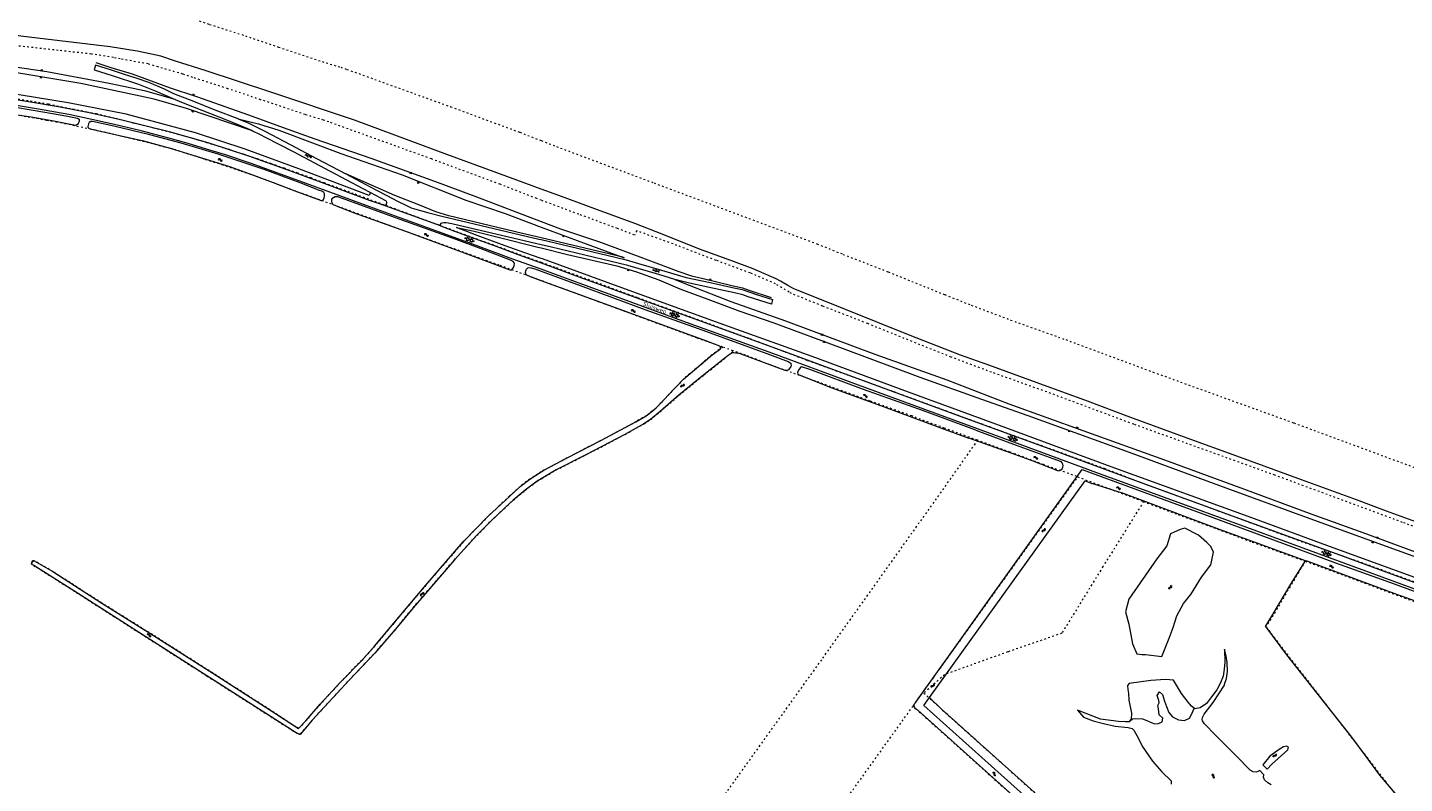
# Model space of a CAD drawing. Header units: metres. Extents: x 64961 to 73789, y 403835 to 410663.
# Tile 38 of 135: x 67696 to 68511, y 407450 to 407898. Entities that reach past the tile are written whole.
import ezdxf

# ---------------------------------------------------------------- set-up
doc = ezdxf.new("R2010")
doc.units = ezdxf.units.M
doc.linetypes.add('PERCEELGRENS', pattern=[2.5, 1, -1.5])
for name, color, linetype, lineweight in [('B-GEO-OG-GRENS_perceel-G', 253, 'PERCEELGRENS', 0), ('B-GEO-OG-GREPPEL_midslt-G', 253, 'Continuous', 0), ('B-GEO-OG-OVLIJNOBJ-G', 253, 'Continuous', 0), ('B-GEO-OG-SLOOT_insteek-G', 253, 'Continuous', 0), ('B-GEO-OG-STRAATNAAM-T', 7, 'Continuous', 35), ('B-GEO-OG-TALUD-S', 253, 'Continuous', 0), ('B-GEO-OG-VERH_gesl-S', 253, 'Continuous', 0), ('B-GEO-OG-VERH_kant-G', 253, 'Continuous', 0), ('B-GEO-OG-VERH_kntgesl-G', 253, 'Continuous', 0), ('B-GEO-OG-WATER-S', 253, 'Continuous', 0), ('B-GEO-OG-WATER_kant-G', 253, 'Continuous', 0), ('T22', 7, 'Continuous', 0)]:
    doc.layers.add(name, color=color, linetype=linetype, lineweight=lineweight)
doc.styles.add('isocp', font='isocp.shx')

# ---------------------------------------------------------------- blocks, each defined once
blk = doc.blocks.new('S05')
at = {"color": 0}
for p, q in [((0.08, 0.3), (0.38, 0.59)), ((0.11, -0.19), (0.41, 0.09)), ((0.38, 0.59), (0.68, 0.71)), ((0.41, 0.09), (0.71, 0.21)), ((0.68, 0.71), (1.01, 0.62)), ((0.71, 0.21), (1.02, 0.12)), ((1.01, 0.62), (1.33, 0.37)), ((1.02, 0.12), (1.36, -0.12)), ((1.33, 0.37), (1.66, 0.13)), ((1.66, 0.13), (1.97, 0.04)), ((1.97, 0.04), (2.28, 0.16)), ((2.28, 0.16), (2.58, 0.44)), ((1.36, -0.12), (1.68, -0.37)), ((1.68, -0.37), (2, -0.46)), ((2, -0.46), (2.31, -0.33)), ((2.31, -0.33), (2.61, -0.05))]:
    blk.add_line(p, q, dxfattribs=at)
blk = doc.blocks.new('S04')
at = {"color": 0}
for p, q in [((0, 0.5), (0.5, 0.5)), ((0, 0.25), (1, 0.25)), ((0, 0), (0.5, 0)), ((0, -0.25), (1, -0.25)), ((0, -0.5), (0.5, -0.5))]:
    blk.add_line(p, q, dxfattribs=at)
blk = doc.blocks.new('S012')
at = {"color": 0}
for p, q in [((1.18, 2.05), (0, 0)), ((1.18, -2.05), (0, 0)), ((1.4, 0), (0.21, -2.05)), ((1.4, 0), (0.22, 2.05))]:
    blk.add_line(p, q, dxfattribs=at)
blk = doc.blocks.new('S016')
at = {"color": 0, "linetype": 'Continuous'}
for points in [[(0.01, -0.38), (2.65, 1.15)], [(2.65, -1.15), (0.01, 0.38)], [(5.07, -1.15), (1.09, 1.15)], [(1.09, -1.15), (5.07, 1.15)], [(6.16, -0.38), (3.51, 1.15)], [(3.51, -1.15), (6.16, 0.37)]]:
    blk.add_lwpolyline(points, dxfattribs=at)

msp = doc.modelspace()

# ---------------------------------------------------------------- linework, layer by layer
at = {"layer": 'B-GEO-OG-GRENS_perceel-G'}
for points in [[(67797.286, 407901.807), (67803.467, 407899.784), (67824.647, 407892.995), (67844.32, 407886.346), (67870.102, 407877.715), (67881.144, 407874.35), (67884.845, 407873.095), (67946.288, 407850.936), (67987.283, 407835.787), (68000, 407830.829)], [(67814.348, 407861.643), (67793.467, 407868.336), (67787.548, 407870.273), (67772.929, 407874.528), (67767.013, 407876.296), (67750.558, 407879.348), (67746.508, 407880.132), (67733.402, 407882.199), (67713.796, 407884.322), (67682.066, 407887.877), (67659.438, 407890.364), (67636.77, 407892.454), (67619.664, 407893.08), (67604.078, 407894.292), (67599.024, 407894.558), (67581.594, 407895.239)], [(67815.742, 407825.433), (67812.066, 407826.348), (67801.922, 407829.572), (67790.09, 407833.109), (67780.545, 407835.584), (67767.452, 407839.019), (67758.838, 407841.087), (67746.928, 407844.202), (67736.542, 407846.665), (67730.803, 407847.763), (67718.819, 407850.119), (67707.947, 407852.409), (67703.162, 407853.217), (67698.373, 407853.999), (67672.593, 407857.93)], [(68000, 407795.454), (67997.302, 407796.462), (67975.626, 407804.914), (67934.891, 407819.967), (67874.094, 407841.893), (67870.906, 407842.974), (67860.01, 407846.294), (67833.713, 407855.098), (67814.348, 407861.643)], [(68000, 407747.761), (67975.134, 407756.932), (67915.328, 407778.564), (67880.389, 407791.455), (67850.783, 407802.148), (67830.307, 407809.94), (67821.26, 407812.927), (67811.535, 407816.241), (67801.511, 407819.427), (67800.305, 407819.855), (67785.7, 407824.525), (67781.563, 407825.919), (67776.886, 407827), (67761.59, 407830.942), (67758.973, 407831.494), (67735.666, 407837.058), (67725.875, 407839.109), (67712.877, 407841.788), (67706.887, 407842.798), (67690.253, 407845.856)], [(67815.742, 407825.433), (67823.727, 407822.824), (67831.693, 407820.157), (67839.639, 407817.432), (67847.566, 407814.65), (67855.471, 407811.809), (67863.356, 407808.912), (67871.22, 407805.957)], [(68000, 407830.829), (68009.017, 407827.313), (68066.789, 407805.723), (68163.339, 407769.616), (68178.822, 407763.377), (68205.558, 407752.982), (68239.036, 407739.475), (68254.711, 407733.248), (68278.139, 407724.436), (68310.778, 407712.785), (68362.381, 407693.591), (68445.959, 407663.394), (68521.769, 407635.368), (68588.71, 407610.291), (68671.277, 407579.985), (68726.965, 407559.388)], [(67871.22, 407805.957), (67889.57, 407799.235), (67907.907, 407792.478), (67924.211, 407786.439), (67940.504, 407780.372), (67949.533, 407776.998), (68000, 407758.714)], [(68577.317, 407579.32), (68510.287, 407604.431), (68434.668, 407632.386), (68351.052, 407662.597), (68299.517, 407681.766), (68266.799, 407693.445), (68242.855, 407702.451), (68226.69, 407708.872), (68193.427, 407722.292), (68166.686, 407732.689), (68148.32, 407740.09), (68146.876, 407740.996), (68138.839, 407745.818), (68123.68, 407752.351), (68103.554, 407759.8), (68080.405, 407768.677), (68056.567, 407777.348), (68055.256, 407774.805), (68045.102, 407778.702), (68022.26, 407787.134), (68000, 407795.454)], [(68000, 407758.714), (68008.899, 407755.49), (68056.981, 407737.83), (68117.273, 407715.735), (68123.641, 407713.419), (68157.796, 407700.499), (68208.974, 407681.945), (68265.484, 407661.193), (68314.209, 407643.53), (68333.477, 407636.513), (68356.512, 407627.628), (68393.48, 407614.092), (68447.962, 407593.985), (68490.176, 407579.165), (68523.235, 407567.011)], [(68107.524, 407708.36), (68092.049, 407713.8), (68034.268, 407735.123), (68000, 407747.761)], [(68107.524, 407708.36), (68101.316, 407703.848), (68084.299, 407689.388), (68075.213, 407679.944), (68070.973, 407675.35), (68068.166, 407672.448), (68065.463, 407670.249), (68062.166, 407667.666), (68056.049, 407664.102), (68034.969, 407652.777), (68015.431, 407642.655), (68001.566, 407635.297), (68000, 407634.309)], [(68000, 407630.318), (68008.81, 407635.532), (68026.452, 407644.447), (68049.542, 407656.582), (68060.848, 407662.93), (68064.629, 407665.493), (68070.44, 407670.208), (68081.583, 407679.788), (68096.279, 407691.829), (68108.822, 407701.872), (68113.91, 407706.114)], [(68113.91, 407706.114), (68113.564, 407706.236), (68107.524, 407708.36)], [(68258.441, 407653.147), (68238.805, 407660.355), (68219.482, 407667.513), (68194.913, 407676.361), (68162.43, 407688.193), (68134.601, 407698.154), (68120.974, 407703.632), (68113.91, 407706.114)], [(68258.441, 407653.147), (68231.055, 407614.292), (68165.96, 407522.979), (68115.265, 407452.314), (68056.513, 407369.919), (68007.608, 407301.165), (68000, 407290.563)], [(68317.274, 407631.658), (68297.529, 407638.667), (68280.776, 407644.963), (68277.793, 407646.043), (68258.441, 407653.147)], [(68000, 407634.309), (67993.311, 407630.088), (67987.456, 407625.674), (67981.095, 407619.845), (67968.518, 407608.087), (67953.74, 407592.787), (67931.575, 407567.226), (67912.588, 407544.606), (67901.182, 407530.911), (67893.585, 407522.561), (67880.938, 407509.62), (67869.053, 407496.612), (67860.418, 407486.683), (67856.173, 407482.116), (67839.097, 407493.294), (67807.47, 407513.652), (67769.6, 407537.803), (67739.554, 407556.58), (67710.565, 407575.232), (67699.52, 407581.677), (67698.745, 407581.559), (67698.218, 407580.639), (67698.008, 407579.718), (67699.298, 407578.848)], [(67969.936, 407605.007), (67977.782, 407612.451), (67983.272, 407617.515), (67990.404, 407623.498), (67997.547, 407628.866), (68000, 407630.318)], [(68220.265, 407495.447), (68317.829, 407631.45)], [(68317.274, 407631.658), (68317.829, 407631.45)], [(68317.829, 407631.45), (68356.868, 407616.789)], [(68356.868, 407616.789), (68332.791, 407578.162), (68308.383, 407538.649), (68276.345, 407527.563), (68238.927, 407514.11), (68226.663, 407503.146), (68286.176, 407449.579), (68384.128, 407361.588), (68419.448, 407329.598), (68373.606, 407278.347), (68370.086, 407281.504), (68325.123, 407243.667), (68307.158, 407228.211)], [(68356.868, 407616.789), (68359.034, 407615.881), (68377.308, 407609.068), (68421.216, 407592.768), (68452.642, 407581.403)], [(67699.298, 407578.848), (67725.164, 407562.495), (67801.878, 407513.381), (67837.684, 407490.562), (67854.686, 407479.688), (67856.151, 407478.919), (67856.756, 407478.73), (67857.234, 407478.885), (67864.219, 407487.033), (67886.179, 407510.831), (67901.286, 407526.771), (67914.599, 407542.174), (67924.052, 407553.752), (67948.52, 407582.192), (67961.907, 407596.787), (67969.936, 407605.007)], [(68452.642, 407581.403), (68429.461, 407542.339), (68520.488, 407424.463), (68517.889, 407376.999), (68509.452, 407345.933), (68499.011, 407306.784), (68540.541, 407284.587)], [(68452.642, 407581.403), (68461.988, 407578.023), (68511.48, 407559.613), (68564.858, 407540.248), (68612.992, 407522.661), (68634.648, 407514.717), (68652.025, 407508.651), (68678.627, 407498.743)], [(68000, 407188.359), (68114.768, 407348.325), (68220.265, 407495.447)], [(68220.265, 407495.447), (68401.158, 407332.779), (68307.158, 407228.211)]]:
    msp.add_lwpolyline(points, dxfattribs=at)
at = {"layer": 'B-GEO-OG-GREPPEL_midslt-G'}
msp.add_lwpolyline([(68429.015, 407542.574), (68432.9, 407548.864), (68444.209, 407567.685), (68452.791, 407581.684)], dxfattribs=at)
at = {"layer": 'B-GEO-OG-OVLIJNOBJ-G'}
for points in [[(68000, 407802.001), (67985.484, 407807.331), (67944.123, 407822.695), (67889.298, 407842.978), (67840.28, 407859.385), (67800.845, 407872.453), (67783.255, 407878.053), (67774.481, 407880.89), (67769.029, 407882.181), (67760.467, 407883.975), (67744.509, 407886.494), (67693.288, 407892.645), (67673.723, 407895.213), (67665.643, 407896.078), (67655.642, 407897.311), (67650.328, 407897.564), (67615.144, 407899.825)], [(67828.97, 407836.709), (67789.847, 407849.829), (67770.67, 407855.477), (67727.212, 407864.786), (67687.997, 407871.2), (67650.606, 407875.475), (67613.474, 407878.274), (67571.238, 407879.948), (67540.122, 407879.493), (67496.412, 407876.362), (67483.649, 407875.263), (67460.774, 407872.109), (67441.048, 407868.631), (67412.732, 407862.336), (67391.762, 407857.18), (67358.258, 407847.933), (67321.965, 407838.021), (67275.889, 407823.294), (67231.423, 407806.29), (67188.391, 407786.073), (67151.922, 407767.474), (67122.764, 407750.215)], [(67783.138, 407855.309), (67765.717, 407860.102), (67743.897, 407864.8), (67707.009, 407871.623), (67680.236, 407875.523)], [(67735.989, 407877.175), (67744.959, 407874.195), (67757.661, 407870.504), (67780.071, 407862.232), (67795.662, 407856.949), (67826.532, 407846.199), (67847.13, 407838.55), (67865.759, 407831.947), (67899.068, 407820.457), (67936.706, 407806.795), (67960.641, 407797.825), (68000, 407782.893)], [(67898.778, 407800.104), (67897.921, 407798.311), (67892.304, 407800.511), (67856.362, 407814.081), (67824.597, 407825.732), (67795.081, 407835.459), (67754.034, 407846.463), (67719.593, 407853.239), (67682.172, 407859.33)], [(67820.355, 407843.69), (67827.456, 407842.023), (67832.539, 407840.812), (67844.486, 407837.002), (67881.201, 407823.251), (67917.598, 407810.624), (67955.347, 407795.515), (67978.566, 407787.602), (68000, 407779.551)], [(68000, 407773.122), (67988.803, 407775.786), (67945.205, 407786.283), (67937.542, 407788.654), (67927.385, 407792.665), (67913.188, 407798.38), (67884.198, 407811.05)], [(68293.776, 407687.107), (68265.169, 407697.616), (68248.475, 407703.652), (68217.675, 407715.652), (68180.29, 407730.67), (68154.196, 407741.055), (68149.616, 407742.982), (68148.303, 407743.69), (68146.12, 407744.993), (68141.784, 407747.395), (68139.194, 407748.772), (68136.357, 407750.029), (68125.501, 407754.775), (68112.324, 407759.786), (68093.666, 407766.557), (68072.56, 407774.96), (68055.482, 407781.646), (68033.244, 407789.743), (68010.326, 407798.209), (68000, 407802.001)], [(68000, 407782.893), (68011.381, 407778.575), (68035.159, 407770.57), (68063.132, 407760.087), (68081.503, 407753.123), (68089.044, 407750.661), (68096.003, 407749.007), (68112.963, 407744.843), (68119.131, 407743.427), (68122.976, 407742.202), (68136.243, 407737.867)], [(68000, 407760.899), (67990.161, 407764.381), (67978.645, 407768.481), (67962.046, 407774.652), (67949.85, 407779.227), (67959.454, 407777.347), (67975.274, 407773.284), (67997.877, 407767.684), (68000, 407767.155)], [(68000, 407779.551), (68026.543, 407769.58), (68049.178, 407761.331), (68048.226, 407761.647), (68000, 407773.122)], [(68000, 407767.155), (68015.535, 407763.286), (68044.75, 407756.592), (68056.345, 407752.99), (68069.623, 407748.198), (68082.084, 407743.011), (68098.662, 407736.887), (68117.715, 407729.745), (68137.76, 407722.692), (68178.301, 407707.783), (68224.297, 407690.5), (68260.892, 407677.51), (68288.303, 407667.834), (68346.116, 407646.902), (68405.653, 407624.835), (68453.181, 407607.6), (68525.016, 407581.378), (68544.136, 407574.774), (68596.959, 407555.25), (68660.72, 407531.603), (68697.482, 407517.939)], [(68693.562, 407507.155), (68680.895, 407511.752), (68625.348, 407532.388), (68567.911, 407553.403), (68519.731, 407570.992), (68469.174, 407589.362), (68418.903, 407607.869), (68335.514, 407638.213), (68275.298, 407660.551), (68217.621, 407681.626), (68160.413, 407702.756), (68108.157, 407721.496), (68049.871, 407742.728), (68000.713, 407760.647), (68000, 407760.899)], [(68079.073, 407748.558), (68096.036, 407741.827), (68112.344, 407735.472), (68144.671, 407723.874), (68197.652, 407704.189), (68240.283, 407688.894), (68276.995, 407674.706), (68320.945, 407658.852), (68369.273, 407641.582), (68416, 407624.381), (68456.608, 407609.283), (68486.823, 407598.463), (68521.504, 407585.647), (68561.349, 407571.48), (68607.523, 407554.571), (68659.601, 407534.995), (68698.628, 407520.647)], [(68518.226, 407604.766), (68500.707, 407611.135), (68483.01, 407617.698), (68450.435, 407629.623), (68412.098, 407643.731), (68382.716, 407654.422), (68348.746, 407666.835), (68323.597, 407676.211), (68293.776, 407687.107)], [(68429.015, 407542.574), (68441.511, 407525.791), (68477.798, 407479.831), (68480.029, 407477.103), (68488.581, 407465.496), (68496.576, 407454.422), (68512.404, 407435.925), (68517.034, 407429.408), (68518.375, 407427.447), (68519.013, 407425.894), (68519.459, 407424.4), (68519.753, 407422.964), (68518.318, 407396.718), (68517.794, 407385.628), (68516.24, 407374.394), (68512.763, 407359.587), (68509.035, 407345.444), (68503.605, 407328.519), (68500.899, 407321.398), (68496.591, 407314.463)], [(68229.946, 407500.53), (68237.563, 407493.327), (68288.042, 407447.887), (68348.084, 407394.009), (68390.382, 407356.204), (68419.367, 407330.334)], [(68348.197, 407486.093), (68350.212, 407487.891), (68352.331, 407488.175), (68356.292, 407487.933), (68358.803, 407486.895), (68361.306, 407485.671), (68363.513, 407484.963), (68365.739, 407485.13), (68367.794, 407486.106), (68368.202, 407488.27), (68366.141, 407490.24), (68365.736, 407493.912), (68365.235, 407495.723), (68366.053, 407497.441), (68365.94, 407498.751), (68364.888, 407501.667), (68366.253, 407503.959), (68368.163, 407502.386), (68369.189, 407498.409), (68370.512, 407495.296), (68371.756, 407491.626), (68374.052, 407489.049), (68377.634, 407487.314), (68381.198, 407486.94), (68384.035, 407488.349), (68385.558, 407491.305), (68386.895, 407494.158)]]:
    msp.add_lwpolyline(points, dxfattribs=at)
at = {"layer": 'B-GEO-OG-SLOOT_insteek-G'}
for points in [[(67680.314, 407852.082), (67705.92, 407847.791), (67718.27, 407845.582), (67724.137, 407844.338)], [(67724.137, 407844.338), (67725.115, 407844.143), (67725.732, 407843.841), (67726.103, 407843.518), (67726.196, 407842.932), (67726.158, 407842.354), (67725.987, 407841.73), (67725.637, 407840.967), (67725.152, 407840.4), (67724.601, 407839.987), (67723.94, 407839.899), (67711.19, 407842.284), (67697.77, 407844.713), (67681.426, 407847.053)], [(67871.522, 407798.184), (67871.497, 407799.233), (67871.175, 407800.039), (67869.961, 407800.923), (67868.656, 407801.27), (67857.106, 407805.709), (67835.815, 407813.646), (67808.493, 407822.874), (67786.579, 407829.281), (67767.994, 407834.254), (67746.789, 407839.492), (67734.046, 407842.269), (67733.044, 407842.11), (67732.172, 407841.644), (67731.682, 407840.722), (67731.485, 407840.005), (67731.42, 407839.299), (67731.401, 407838.72), (67731.929, 407838.218), (67732.676, 407837.907), (67745.816, 407834.898), (67764.223, 407830.647), (67780.087, 407826.394), (67805.738, 407818.49), (67815.282, 407815.417), (67826.817, 407811.334), (67841.116, 407806.024), (67853.955, 407800.996), (67869.503, 407795.342), (67870.533, 407795.368), (67870.945, 407795.939), (67871.341, 407796.849), (67871.522, 407798.184)], [(67984.068, 407757.877), (67983.956, 407758.445), (67983.419, 407759.098), (67981.72, 407760.013), (67964.438, 407766.603), (67949.468, 407772.219), (67916.881, 407783.905), (67879.504, 407797.55), (67877.916, 407797.579), (67876.885, 407796.973), (67875.995, 407796.227), (67875.77, 407795.643), (67875.73, 407794.748), (67875.927, 407794.043), (67876.497, 407793.033), (67889.225, 407788.012), (67919.613, 407777.05), (67951.048, 407765.495), (67981.44, 407754.289), (67982.466, 407754.241), (67983.457, 407755.672), (67983.982, 407756.835), (67984.068, 407757.877)], [(68000, 407747.709), (67993.573, 407750.059), (67990.975, 407751.232), (67990.696, 407752.567), (67990.908, 407753.621), (67991.244, 407754.52), (67992.023, 407755.308), (67993.057, 407755.507), (67994.1, 407755.482), (67996.198, 407754.834)], [(68000, 407634.309), (68001.566, 407635.297), (68015.431, 407642.655), (68034.969, 407652.777), (68056.049, 407664.102), (68062.166, 407667.666), (68065.463, 407670.249), (68068.166, 407672.448), (68070.973, 407675.35), (68075.213, 407679.944), (68084.299, 407689.388), (68101.316, 407703.848), (68106.239, 407707.407), (68106.121, 407708.568), (68105.691, 407708.996), (68104.83, 407709.368), (68102.566, 407710.06), (68097.446, 407712.01), (68040.195, 407733.011), (68000, 407747.709)], [(68023.003, 407744.923), (68061.297, 407730.686), (68095.811, 407718.343), (68135.18, 407703.931), (68146.194, 407699.832), (68147.883, 407698.772), (68148.008, 407697.313), (68147.805, 407696.911), (68146.434, 407694.899), (68145.725, 407694.444), (68145.166, 407694.449), (68144.407, 407694.593), (68140.677, 407695.887), (68118.481, 407704.113), (68116.421, 407704.778), (68115.063, 407704.854), (68114.17, 407704.891), (68113.275, 407704.892), (68112.536, 407704.624), (68111.888, 407704.279), (68110.716, 407703.452), (68108.822, 407701.872), (68096.279, 407691.829), (68081.583, 407679.788), (68070.44, 407670.208), (68064.629, 407665.493), (68060.848, 407662.93), (68049.542, 407656.582), (68026.452, 407644.447), (68008.81, 407635.532), (68000, 407630.318)], [(68257.376, 407659.193), (68226.4, 407670.48), (68190.858, 407683.22), (68159.215, 407695.125), (68154.263, 407696.639), (68153.499, 407696.186), (68152.713, 407695.231), (68152.39, 407694.648), (68152.064, 407693.991), (68151.904, 407693.308), (68151.945, 407692.504), (68152.451, 407692.11), (68154.719, 407691.082), (68172.09, 407684.29), (68203.063, 407672.861), (68237.142, 407660.369), (68253.26, 407654.446)], [(68278.494, 407645.496), (68253.26, 407654.446)], [(68257.376, 407659.193), (68281.365, 407650.257)], [(68306.154, 407634.993), (68291.506, 407640.757), (68278.494, 407645.496)], [(68281.365, 407650.257), (68303.037, 407642.285), (68308.042, 407640.491)], [(68221.892, 407497.715), (68320.532, 407635.75), (68325.888, 407633.882)], [(67699.298, 407578.848), (67698.008, 407579.718), (67698.218, 407580.639), (67698.745, 407581.559), (67699.52, 407581.677), (67710.565, 407575.232), (67739.554, 407556.58), (67769.6, 407537.803), (67807.47, 407513.652), (67839.097, 407493.294), (67856.173, 407482.116), (67860.418, 407486.683), (67869.053, 407496.612), (67880.938, 407509.62), (67893.585, 407522.561), (67901.182, 407530.911), (67912.588, 407544.606), (67931.575, 407567.226), (67953.74, 407592.787), (67968.518, 407608.087), (67981.095, 407619.845), (67987.456, 407625.674), (67993.311, 407630.088), (68000, 407634.309)], [(68000, 407630.318), (67997.547, 407628.866), (67990.404, 407623.498), (67983.272, 407617.515), (67977.782, 407612.451), (67969.936, 407605.007), (67961.907, 407596.787), (67948.52, 407582.192), (67924.052, 407553.752), (67914.599, 407542.174), (67901.286, 407526.771), (67886.179, 407510.831), (67864.219, 407487.033), (67857.234, 407478.885), (67856.756, 407478.73), (67856.151, 407478.919), (67854.686, 407479.688), (67837.684, 407490.562), (67801.878, 407513.381), (67725.164, 407562.495), (67699.298, 407578.848)], [(68229.946, 407500.53), (68322.25, 407629.009), (68326.18, 407627.561)], [(68325.888, 407633.882), (68347.374, 407625.874), (68394.123, 407608.727), (68439.087, 407592.159), (68470.496, 407580.45), (68503.145, 407568.705), (68550.045, 407551.656), (68577.675, 407541.282)], [(68452.791, 407581.684), (68401.926, 407600.101), (68351.909, 407618.877), (68345.045, 407621.478), (68326.18, 407627.561)], [(68575.649, 407536.673), (68553.374, 407545.035), (68507.009, 407561.553), (68476.186, 407573.013), (68453.734, 407581.342), (68452.791, 407581.684)], [(68226.585, 407495.852), (68229.946, 407500.53)], [(68401.224, 407332.876), (68223.022, 407493.123)], [(68404.312, 407336.424), (68226.585, 407495.852)]]:
    msp.add_lwpolyline(points, dxfattribs=at)
for points in [[(68306.154, 407634.993, 0.7095754), (68308.042, 407640.491)], [(68223.022, 407493.123, -0.6033834), (68221.892, 407497.715)]]:
    msp.add_lwpolyline(points, format="xyb", dxfattribs=at)
at = {"layer": 'B-GEO-OG-VERH_kant-G'}
for points in [[(67820.355, 407843.69), (67806.774, 407848.966), (67794.131, 407854.131), (67782.363, 407858.66), (67776.828, 407861.266), (67767.51, 407865.222), (67760.641, 407867.728), (67752.451, 407870.339), (67745.265, 407872.585), (67735.852, 407875.65), (67735.152, 407872.894), (67745.789, 407869.428), (67761.276, 407864.282), (67771.199, 407860.417), (67783.138, 407855.309)], [(67783.138, 407855.309), (67787.811, 407853.31), (67814.474, 407842.852), (67828.218, 407837.073), (67828.97, 407836.709)], [(67820.355, 407843.69), (67826.69, 407841.175), (67831.154, 407839.07), (67836.632, 407836.168), (67851.188, 407828.503), (67866.785, 407820.171), (67884.198, 407811.05)], [(67828.97, 407836.709), (67833.041, 407834.738), (67836.8, 407832.734), (67853.083, 407824.302), (67874.853, 407812.817), (67894.36, 407802.49), (67898.778, 407800.104)], [(67884.198, 407811.05), (67901.995, 407801.692), (67908.454, 407798.353), (67915.282, 407794.634), (67919.687, 407792.494), (67922.826, 407791.017), (67927.03, 407789.808), (67933.368, 407788.047), (67941.163, 407785.967), (67964.367, 407780.411), (67998.49, 407772.488), (68000, 407772.132)], [(67898.778, 407800.104), (67907.639, 407795.32), (67908.188, 407794.854), (67908.353, 407794.226), (67908.341, 407793.759), (67907.817, 407792.472)], [(68000, 407769.075), (67963.842, 407777.528), (67954.596, 407779.721), (67947.065, 407781.541), (67943.639, 407782.064), (67942.261, 407782.154), (67940.991, 407781.901), (67940.503, 407781.596), (67940.117, 407781.116), (67940.195, 407780.307)], [(68000, 407772.132), (68038.921, 407762.953), (68050.254, 407760.22), (68057.621, 407758.045), (68071.209, 407753.967), (68085.833, 407749.696), (68100.06, 407746.598), (68113.992, 407743.606), (68119.015, 407742.462), (68127.604, 407739.639), (68136.944, 407736.524), (68136.442, 407733.897), (68122.565, 407738.192), (68119.48, 407739.329), (68114.495, 407740.49), (68098.677, 407743.879), (68087.833, 407746.275), (68081.522, 407747.827), (68079.073, 407748.558)], [(68079.073, 407748.558), (68069.59, 407751.387), (68051.193, 407756.842), (68025.756, 407762.93), (68005.969, 407767.679), (68000, 407769.075)]]:
    msp.add_lwpolyline(points, dxfattribs=at)
at = {"layer": 'B-GEO-OG-VERH_kntgesl-G'}
for points in [[(68000, 407754.531), (67982.628, 407760.739), (67962.905, 407768.05), (67941.96, 407775.833), (67898.439, 407791.637), (67880.565, 407798.042), (67854.813, 407807.542), (67828.119, 407817.235), (67812.837, 407822.366), (67801.561, 407825.852), (67790.758, 407829.12), (67779.272, 407832.246), (67762.91, 407836.606), (67747.072, 407840.39), (67733.76, 407843.335), (67720.019, 407846.29), (67700.811, 407849.752), (67681.874, 407852.765), (67663.155, 407855.11), (67645.562, 407856.951), (67622.734, 407858.816), (67597.683, 407860.153), (67578.666, 407860.516), (67564.951, 407860.719)], [(67905.237, 407792.914), (67898.253, 407795.372), (67873.001, 407804.802), (67851.63, 407812.65), (67826.631, 407821.652), (67802.566, 407829.49), (67780.268, 407835.753), (67749.963, 407843.418), (67732.113, 407847.333), (67714.847, 407850.724), (67696.219, 407853.905), (67678.796, 407856.614)], [(67905.237, 407792.914), (67907.817, 407792.472)], [(67940.195, 407780.307), (67948.597, 407777.214), (67972.04, 407768.725), (67988.942, 407762.328), (68000, 407758.285)], [(68000, 407758.285), (68022.345, 407750.115), (68083.84, 407727.611), (68138.863, 407707.71), (68192.97, 407687.755), (68247.576, 407667.704), (68300.699, 407648.294), (68352.014, 407629.351), (68420.173, 407604.366), (68471.312, 407585.673), (68526.582, 407565.445)], [(67996.198, 407754.834), (68000, 407753.428)], [(68525.781, 407561.918), (68418.11, 407601.433), (68369.188, 407619.212), (68329.122, 407633.877), (68283.739, 407650.686), (68239.141, 407667.09), (68187.926, 407685.767), (68137.144, 407704.539), (68085.978, 407723.027), (68008.421, 407751.522), (68000, 407754.531)], [(68000, 407753.428), (68023.003, 407744.923)]]:
    msp.add_lwpolyline(points, dxfattribs=at)
at = {"layer": 'B-GEO-OG-WATER_kant-G'}
for points in [[(68398.216, 407586.833), (68396.786, 407590.063), (68394.392, 407592.55), (68389.464, 407596.841), (68381.321, 407600.95), (68378.508, 407600.118), (68372.768, 407597.526), (68370.553, 407590.534), (68364.766, 407582.853), (68348.191, 407558.959), (68346.083, 407551.403), (68348.064, 407544.01), (68350.312, 407532.3), (68352.899, 407526.429), (68354.361, 407526.181), (68355.923, 407526.078), (68358.082, 407525.987), (68367.636, 407524.839), (68371.973, 407535.731), (68371.974, 407535.75), (68374.481, 407542.152), (68376.633, 407548.978), (68380.5, 407556.236), (68384.922, 407561.606), (68391.116, 407571.88), (68396.722, 407579.251), (68398.216, 407586.833)], [(68391.704, 407486.702), (68391.571, 407487.528), (68391.809, 407488.767), (68392.841, 407490.682), (68397.998, 407497.568), (68404.786, 407507.78), (68404.833, 407508.449), (68406.016, 407511.755), (68406.545, 407515.909), (68406.325, 407521.307), (68405.842, 407525.336), (68404.89, 407529.273), (68404.955, 407521.533), (68404.707, 407517.422), (68404.079, 407513.142), (68402.311, 407508.779), (68400.343, 407505.002), (68397.054, 407500.852), (68394.151, 407497.003), (68390.37, 407494.422), (68387.306, 407493.842), (68386.895, 407494.158)], [(68386.895, 407494.158), (68385.175, 407495.48), (68383.294, 407497.74), (68379.353, 407502.885), (68374.657, 407510.932), (68369.859, 407511.209), (68361.162, 407510.587), (68348.259, 407508.8), (68347.262, 407507.705), (68347.568, 407505.231), (68347.896, 407502.83), (68348.222, 407499.069), (68349.663, 407491.233), (68349.531, 407487.659), (68348.197, 407486.093)], [(68348.197, 407486.093), (68346.092, 407486.125), (68341.997, 407486.298), (68331.262, 407487.738), (68317.742, 407492.988), (68321.333, 407488.828), (68326.951, 407486.745), (68333.035, 407485.109), (68340.113, 407483.618), (68347.818, 407482.846), (68350.121, 407482.189), (68351.176, 407481.119), (68353.771, 407476.33), (68355.94, 407471.596), (68362.131, 407462.777), (68367.679, 407456.372), (68373.218, 407451.104), (68373.199, 407450.21), (68373.249, 407449.182)], [(68432.525, 407448.811), (68430.487, 407449.997), (68428.545, 407451.7), (68427.863, 407453.221), (68428.187, 407454.717), (68425.665, 407457.248), (68424.574, 407456.585), (68423.495, 407456.202), (68421.869, 407456.531), (68419.97, 407457.488), (68417.388, 407459.927), (68414.249, 407463.322), (68407.914, 407469.63), (68399.688, 407477.957), (68392.735, 407485.074), (68391.704, 407486.702)], [(68442.695, 407471.129), (68441.469, 407471.684), (68439.81, 407471.251), (68437.248, 407469.737), (68431.769, 407465.81), (68427.451, 407460.696), (68430.007, 407458.072), (68432.868, 407460.934), (68442.365, 407469.502), (68442.695, 407471.129)]]:
    msp.add_lwpolyline(points, dxfattribs=at)
at = {"layer": 'T22'}
msp.add_lwpolyline([(67940.195, 407780.307), (67905.237, 407792.914)], dxfattribs=at)

# ---------------------------------------------------------------- block references
at = {"layer": 'B-GEO-OG-TALUD-S'}
for p, rotation in [((67704.031, 407872.039), 80.52855239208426), ((67703.512, 407868.88), 261.1147235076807), ((67793.933, 407857.543), 70.6948404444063), ((67793.562, 407848.51), 253.5901488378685), ((67922.591, 407811.27), 70.23190618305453), ((67927.161, 407806.209), 249.1662794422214), ((68013.168, 407774.552), 248.7030564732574), ((68051.574, 407754.53), 252.3672935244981), ((68100.081, 407747.925), 76.72840701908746), ((68166.313, 407715.351), 69.43840522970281), ((68167.665, 407711.855), 250.6142252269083), ((68317.425, 407660.165), 68.9019838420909), ((68312.855, 407658.934), 251.4968438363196), ((68495.278, 407595.029), 67.96201573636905), ((68492.65, 407593.006), 251.8706795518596)]:
    msp.add_blockref('S04', p, dxfattribs=dict(at, rotation=rotation))
at = {"layer": 'B-GEO-OG-VERH_gesl-S'}
for name, p, rotation in [('S012', (67861.718, 407820.928), 67.53882429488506), ('S016', (67954.524, 407773.08), 341.6375315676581), ('S012', (68067.776, 407752.935), 75.22727604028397), ('S016', (68076.168, 407728.559), 340.4772873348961), ('S016', (68276.486, 407655.236), 340.5504312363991), ('S016', (68462.36, 407587.054), 340.3153572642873)]:
    msp.add_blockref(name, p, dxfattribs=dict(at, rotation=rotation))
at = {"layer": 'B-GEO-OG-WATER-S'}
for p, rotation in [((67808.513, 407819.749), 341.4020222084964), ((67930.699, 407775.241), 339.7524984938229), ((68053.277, 407730.185), 341.7643085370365), ((68082.755, 407684.605), 39.03551289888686), ((68190.793, 407679.904), 338.9007877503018), ((68291.738, 407643.152), 339.6987500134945), ((68340.817, 407625.124), 339.2092747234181), ((68296.962, 407598.678), 48.00000872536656), ((68466.949, 407578.586), 339.3366970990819), ((67930, 407563.022), 232.0294983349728), ((68372.147, 407564.643), 58.9969324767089), ((67766.505, 407538.206), 325.2613747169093), ((68231.133, 407506.438), 48.00000872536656), ((68433.742, 407465.159), 41.75724702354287), ((68267.468, 407456.293), 306.869897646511), ((68397.154, 407454.981), 309.7248625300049)]:
    msp.add_blockref('S05', p, dxfattribs=dict(at, rotation=rotation))

# ---------------------------------------------------------------- texts
at = {"layer": 'B-GEO-OG-STRAATNAAM-T', "style": 'isocp'}
msp.add_text('Sluisweg', height=2.5, rotation=339.879834, dxfattribs=at).set_placement((68059.935, 407733.121))

doc.saveas('drawing.dxf')
